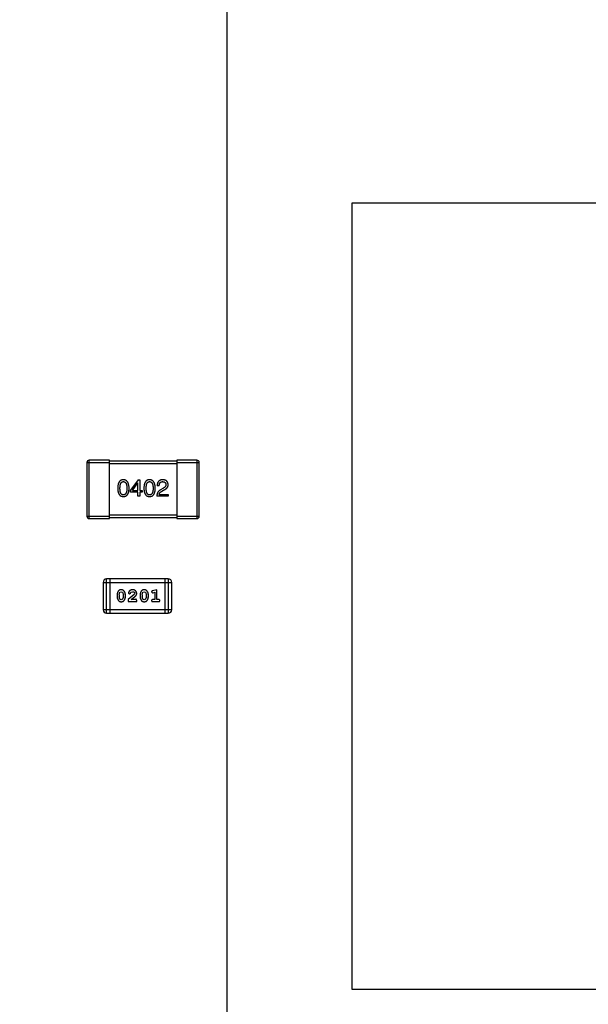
# Model space of a CAD drawing. Header units: inches. Extents: x 246 to 500, y -220 to -17.
# Tile 98 of 118: x 456 to 461, y -104 to -95. Entities that reach past the tile are written whole.
import ezdxf

# ---------------------------------------------------------------- set-up
doc = ezdxf.new("R2010")
doc.units = ezdxf.units.IN
doc.header["$LTSCALE"] = 1.21
doc.header["$MEASUREMENT"] = 0
doc.header["$PDMODE"] = 3
doc.header["$PDSIZE"] = 0.3125
doc.layers.get('0').update_dxf_attribs({"linetype": 'CONTINUOUS'})
doc.layers.get('Defpoints').update_dxf_attribs({"linetype": 'CONTINUOUS'})
doc.layers.add('DIM', color=3, linetype='CONTINUOUS')
doc.styles.get("Standard").update_dxf_attribs({"font": 'txt', "width": 0.8})
doc.dimstyles.get("Standard").update_dxf_attribs({"dimtxt": 0.15625, "dimasz": 0.1875, "dimexe": 0.125, "dimexo": 0.0625, "dimgap": 0.09, "dimtad": 0, "dimtih": 1, "dimtoh": 1, "dimzin": 4, "dimdsep": 46, "dimtxsty": 'Standard', "dimblk": '_FILLED', "dimblk1": '_FILLED', "dimblk2": '_FILLED', "dimcen": 0.09, "dimazin": 1, "dimtp": 0.01, "dimtm": 0.01, "dimtfac": 1, "dimtofl": 0, "dimtmove": 0, "dimatfit": 3, "dimldrblk": '_FILLED', "dimfxl": 1, "dimtolj": 1, "dimtzin": 4, "dimarcsym": 0})

# ---------------------------------------------------------------- blocks, each defined once
blk = doc.blocks.new('_FILLED')
at = {"color": 0, "linetype": 'ByBlock'}
blk.add_solid([(0, 0), (-1, 0.1667), (-1, -0.1667)], dxfattribs=at)
blk = doc.blocks.new('*D60')
at = {"layer": 'Defpoints', "color": 0}
for p in [(481.9401, -91.8581), (457.6897, -127.8567), (492.1011, -127.8567)]:
    blk.add_point(p, dxfattribs=at)
at = {"layer": 'DIM', "color": 0, "lineweight": -2}
for p, q in [((482.0026, -91.8581), (492.2261, -91.8581)), ((492.1011, -93.8581), (492.1011, -106.8341)), ((492.1011, -125.8567), (492.1011, -112.8807)), ((457.7522, -127.8567), (492.2261, -127.8567))]:
    blk.add_line(p, q, dxfattribs=at)
at = {"layer": 'DIM', "color": 0, "lineweight": -2, "xscale": 2, "yscale": 2, "zscale": 2}
for p, rotation in [((492.1011, -91.8581), 90), ((492.1011, -127.8567), 270)]:
    blk.add_blockref('_FILLED', p, dxfattribs=dict(at, rotation=rotation))
at = {"layer": 'DIM', "color": 0, "insert": (492.1011, -109.8574), "char_height": 2, "attachment_point": 5, "rotation": 90}
blk.add_mtext('\\A1;36.00', dxfattribs=at)
blk = doc.blocks.new('*D61')
at = {"layer": 'Defpoints', "color": 0}
for p in [(433.4401, -77.4879), (433.4401, -91.8581), (457.6897, -127.8567)]:
    blk.add_point(p, dxfattribs=at)
at = {"layer": 'DIM', "color": 0, "lineweight": -2}
for p, q in [((433.4401, -91.7956), (433.4401, -77.3629)), ((457.6897, -127.7942), (457.6897, -77.3629)), ((435.4401, -77.4879), (442.2749, -77.4879)), ((455.6897, -77.4879), (448.8549, -77.4879))]:
    blk.add_line(p, q, dxfattribs=at)
at = {"layer": 'DIM', "color": 0, "lineweight": -2, "xscale": 2, "yscale": 2, "zscale": 2, "rotation": 180}
blk.add_blockref('_FILLED', (433.4401, -77.4879), dxfattribs=at)
at = {"layer": 'DIM', "color": 0, "lineweight": -2, "xscale": 2, "yscale": 2, "zscale": 2}
blk.add_blockref('_FILLED', (457.6897, -77.4879), dxfattribs=at)
at = {"layer": 'DIM', "color": 0, "insert": (445.5649, -77.4879), "char_height": 2, "attachment_point": 5}
blk.add_mtext('\\A1;24.25', dxfattribs=at)

msp = doc.modelspace()

# ---------------------------------------------------------------- linework, layer by layer
at = {"color": 7, "linetype": 'Continuous'}
for p, q in [((458.7989, -96.6587), (458.7989, -103.6587)), ((465.7989, -96.6587), (458.7989, -96.6587)), ((456.4402, -98.9686), (456.4402, -99.4486)), ((456.4402, -98.9686), (456.6402, -98.9686)), ((456.4602, -99.4686), (456.4602, -98.9486)), ((456.6402, -98.9486), (456.4602, -98.9486)), ((456.6402, -99.4686), (456.6402, -98.9486)), ((457.2402, -98.9586), (456.6402, -98.9586)), ((457.2402, -98.9486), (457.2402, -99.4686)), ((457.4202, -98.9486), (457.2402, -98.9486)), ((457.2402, -98.9686), (457.4402, -98.9686)), ((457.4202, -98.9486), (457.4202, -99.4686)), ((457.4402, -99.4486), (457.4402, -98.9686)), ((456.6402, -98.9786), (457.2402, -98.9786)), ((456.8958, -99.1223), (456.8285, -99.2158)), ((456.8458, -99.2182), (456.8925, -99.151)), ((456.8933, -99.151), (456.8925, -99.151)), ((456.8933, -99.2182), (456.8933, -99.151)), ((456.8958, -99.1223), (456.9113, -99.1223)), ((456.9113, -99.1223), (456.9113, -99.2182)), ((456.8285, -99.2338), (456.8285, -99.2158)), ((456.8933, -99.2338), (456.8285, -99.2338)), ((456.8458, -99.2182), (456.8933, -99.2182)), ((456.8933, -99.2699), (456.8933, -99.2338)), ((456.9113, -99.2182), (456.9335, -99.2182)), ((456.9113, -99.2338), (456.9113, -99.2699)), ((456.9335, -99.2338), (456.9113, -99.2338)), ((456.9335, -99.2182), (456.9335, -99.2338)), ((457.0846, -99.1756), (457.0658, -99.1756)), ((457.1166, -99.2002), (457.0969, -99.2117)), ((457.1076, -99.2248), (457.1232, -99.2158)), ((456.9113, -99.2699), (456.8933, -99.2699)), ((457.1633, -99.2699), (457.0625, -99.2699)), ((457.083, -99.2526), (457.1633, -99.2526)), ((457.1633, -99.2526), (457.1633, -99.2699)), ((456.6402, -99.4486), (456.4402, -99.4486)), ((456.4602, -99.4686), (456.6402, -99.4686)), ((457.2402, -99.4386), (456.6402, -99.4386)), ((456.6402, -99.4586), (457.2402, -99.4586)), ((457.4402, -99.4486), (457.2402, -99.4486)), ((457.2402, -99.4686), (457.4202, -99.4686)), ((456.6158, -100.3109), (456.6158, -100.0061)), ((457.1645, -100.0061), (456.6158, -100.0061)), ((456.6463, -100.3109), (456.6463, -100.0061)), ((457.134, -100.0061), (457.134, -100.3109)), ((457.1645, -100.0061), (457.1645, -100.3109)), ((456.5853, -100.0366), (456.5853, -100.2805)), ((456.5853, -100.0366), (457.1949, -100.0366)), ((457.0616, -100.1019), (457.025, -100.1118)), ((457.0616, -100.19), (457.0616, -100.1019)), ((457.1949, -100.2805), (457.1949, -100.0366)), ((456.7092, -100.1465), (456.7092, -100.1643)), ((456.7265, -100.1468), (456.7338, -100.125)), ((456.7265, -100.1468), (456.7265, -100.164)), ((456.7342, -100.1863), (456.7265, -100.164)), ((456.7338, -100.125), (456.7462, -100.1192)), ((456.7463, -100.1916), (456.7342, -100.1863)), ((456.7462, -100.1192), (456.7583, -100.1245)), ((456.7586, -100.1858), (456.7463, -100.1916)), ((456.7583, -100.1245), (456.7659, -100.1468)), ((456.7659, -100.164), (456.7586, -100.1858)), ((456.7659, -100.164), (456.7659, -100.1468)), ((456.7832, -100.1643), (456.7832, -100.1465)), ((456.8618, -100.1434), (456.8068, -100.1884)), ((456.8068, -100.1884), (456.8068, -100.2073)), ((456.8099, -100.1312), (456.8187, -100.1397)), ((456.8187, -100.1397), (456.8272, -100.1331)), ((456.8272, -100.1331), (456.8322, -100.1246)), ((456.8322, -100.1246), (456.8471, -100.1192)), ((456.8335, -100.19), (456.8671, -100.163)), ((456.8697, -100.19), (456.8335, -100.19)), ((456.8666, -100.1337), (456.8618, -100.1434)), ((456.8752, -100.1869), (456.8697, -100.19)), ((456.8839, -100.2073), (456.8839, -100.1994)), ((456.9137, -100.1465), (456.9137, -100.1643)), ((456.9311, -100.1468), (456.9383, -100.125)), ((456.9311, -100.1468), (456.9311, -100.164)), ((456.9387, -100.1863), (456.9311, -100.164)), ((456.9383, -100.125), (456.9507, -100.1192)), ((456.9508, -100.1916), (456.9387, -100.1863)), ((456.9507, -100.1192), (456.9628, -100.1245)), ((456.9631, -100.1858), (456.9508, -100.1916)), ((456.9628, -100.1245), (456.9704, -100.1468)), ((456.9704, -100.164), (456.9631, -100.1858)), ((456.9704, -100.164), (456.9704, -100.1468)), ((456.9877, -100.1643), (456.9877, -100.1465)), ((457.016, -100.121), (457.0239, -100.1302)), ((457.0239, -100.1302), (457.0293, -100.1292)), ((457.0443, -100.19), (457.027, -100.19)), ((457.0293, -100.1292), (457.0443, -100.125)), ((457.0443, -100.125), (457.0443, -100.19)), ((457.0789, -100.19), (457.0616, -100.19)), ((457.1949, -100.2805), (456.5853, -100.2805)), ((456.8068, -100.2073), (456.8839, -100.2073)), ((457.027, -100.2073), (457.0789, -100.2073)), ((456.6158, -100.3109), (457.1645, -100.3109)), ((458.7989, -103.6587), (465.7989, -103.6587))]:
    msp.add_line(p, q, dxfattribs=at)
for centre, radius, start, end in [((456.4602, -98.9686), 0.02, 89.99989, 179.99989), ((457.4202, -98.9686), 0.02, 359.99989, 89.99989), ((456.4602, -99.4486), 0.02, 179.99989, 269.99989), ((457.4202, -99.4486), 0.02, 269.99989, 359.99989), ((456.6158, -100.0366), 0.0305, 89.99989, 179.99989), ((457.1645, -100.0366), 0.0305, 359.99989, 89.99989), ((456.6158, -100.2805), 0.0305, 179.99989, 269.99989), ((457.1645, -100.2805), 0.0305, 269.99989, 359.99989)]:
    msp.add_arc(centre, radius, start, end, dxfattribs=at)
for points, knots in [([(456.7652, -99.1223), (456.7633, -99.1224), (456.7594, -99.1226), (456.7537, -99.1235), (456.7485, -99.1252), (456.7436, -99.1273), (456.7391, -99.13), (456.7349, -99.1334), (456.7312, -99.1373), (456.7278, -99.1418), (456.7248, -99.1469), (456.7222, -99.1526), (456.72, -99.1588), (456.7181, -99.1656), (456.7166, -99.173), (456.7155, -99.181), (456.7147, -99.1896), (456.7145, -99.1955), (456.7144, -99.1985)], [0, 0, 0, 0, 0.057911, 0.113262, 0.165956, 0.217443, 0.268511, 0.319665, 0.372, 0.426129, 0.483365, 0.543779, 0.607756, 0.676562, 0.749704, 0.827713, 0.911177, 1, 1, 1, 1]), ([(456.7349, -99.1985), (456.7349, -99.1962), (456.735, -99.1915), (456.7354, -99.1849), (456.7359, -99.1786), (456.7367, -99.1728), (456.7378, -99.1675), (456.7391, -99.1627), (456.7406, -99.1583), (456.7424, -99.1543), (456.7444, -99.1509), (456.7466, -99.1478), (456.7492, -99.1453), (456.7519, -99.1431), (456.7549, -99.1415), (456.7581, -99.1403), (456.7616, -99.1397), (456.764, -99.1396), (456.7652, -99.1395)], [0, 0, 0, 0, 0.096452, 0.187278, 0.271765, 0.350519, 0.423437, 0.491321, 0.554011, 0.612224, 0.666281, 0.717003, 0.764884, 0.811423, 0.856783, 0.902993, 0.950236, 1, 1, 1, 1]), ([(456.8161, -99.1985), (456.8159, -99.1955), (456.8157, -99.1897), (456.8148, -99.1812), (456.8136, -99.1733), (456.8121, -99.1659), (456.8102, -99.1592), (456.8079, -99.1529), (456.8053, -99.1473), (456.8023, -99.1422), (456.7989, -99.1377), (456.7952, -99.1337), (456.7911, -99.1304), (456.7866, -99.1276), (456.7818, -99.1254), (456.7766, -99.1237), (456.771, -99.1227), (456.7672, -99.1224), (456.7652, -99.1223)], [0, 0, 0, 0, 0.088475, 0.171606, 0.249595, 0.322626, 0.391327, 0.455765, 0.516374, 0.573675, 0.628522, 0.681161, 0.732559, 0.783563, 0.83504, 0.887639, 0.942585, 1, 1, 1, 1]), ([(456.7652, -99.1395), (456.7665, -99.1396), (456.769, -99.1397), (456.7725, -99.1403), (456.7759, -99.1415), (456.7789, -99.1431), (456.7817, -99.1453), (456.7843, -99.1478), (456.7866, -99.1509), (456.7887, -99.1543), (456.7905, -99.1583), (456.7921, -99.1627), (456.7934, -99.1675), (456.7945, -99.1728), (456.7954, -99.1786), (456.796, -99.1849), (456.7963, -99.1915), (456.7964, -99.1962), (456.7964, -99.1985)], [0, 0, 0, 0, 0.050604, 0.098688, 0.145699, 0.191791, 0.238625, 0.286717, 0.337546, 0.391814, 0.449755, 0.512106, 0.579685, 0.652048, 0.730262, 0.814146, 0.904281, 1, 1, 1, 1]), ([(456.9984, -99.1223), (456.9964, -99.1224), (456.9925, -99.1226), (456.9869, -99.1235), (456.9816, -99.1252), (456.9767, -99.1273), (456.9722, -99.13), (456.9681, -99.1334), (456.9643, -99.1373), (456.961, -99.1418), (456.958, -99.1469), (456.9554, -99.1526), (456.9531, -99.1588), (456.9513, -99.1656), (456.9497, -99.173), (456.9486, -99.181), (456.9479, -99.1896), (456.9477, -99.1955), (456.9476, -99.1985)], [0, 0, 0, 0, 0.057911, 0.113262, 0.165956, 0.217443, 0.268511, 0.319665, 0.372, 0.426129, 0.483365, 0.543779, 0.607756, 0.676562, 0.749704, 0.827713, 0.911177, 1, 1, 1, 1]), ([(456.9681, -99.1985), (456.9681, -99.1962), (456.9681, -99.1915), (456.9685, -99.1849), (456.9691, -99.1786), (456.9699, -99.1728), (456.971, -99.1675), (456.9722, -99.1627), (456.9738, -99.1583), (456.9756, -99.1543), (456.9776, -99.1509), (456.9798, -99.1478), (456.9823, -99.1453), (456.9851, -99.1431), (456.9881, -99.1415), (456.9913, -99.1403), (456.9948, -99.1397), (456.9972, -99.1396), (456.9984, -99.1395)], [0, 0, 0, 0, 0.096452, 0.187278, 0.271765, 0.350519, 0.423437, 0.491321, 0.554011, 0.612224, 0.666281, 0.717003, 0.764884, 0.811423, 0.856783, 0.902993, 0.950236, 1, 1, 1, 1]), ([(457.0492, -99.1985), (457.0491, -99.1955), (457.0488, -99.1897), (457.048, -99.1812), (457.0468, -99.1733), (457.0452, -99.1659), (457.0433, -99.1592), (457.0411, -99.1529), (457.0384, -99.1473), (457.0354, -99.1422), (457.032, -99.1377), (457.0283, -99.1337), (457.0242, -99.1304), (457.0197, -99.1276), (457.0149, -99.1254), (457.0097, -99.1237), (457.0042, -99.1227), (457.0004, -99.1224), (456.9984, -99.1223)], [0, 0, 0, 0, 0.088475, 0.171606, 0.249595, 0.322626, 0.391327, 0.455765, 0.516374, 0.573675, 0.628522, 0.681161, 0.732559, 0.783563, 0.83504, 0.887639, 0.942585, 1, 1, 1, 1]), ([(456.9984, -99.1395), (456.9997, -99.1396), (457.0021, -99.1397), (457.0057, -99.1403), (457.009, -99.1415), (457.0121, -99.1431), (457.0149, -99.1453), (457.0175, -99.1478), (457.0198, -99.1509), (457.0219, -99.1543), (457.0237, -99.1583), (457.0253, -99.1627), (457.0266, -99.1675), (457.0277, -99.1728), (457.0285, -99.1786), (457.0291, -99.1849), (457.0295, -99.1915), (457.0295, -99.1962), (457.0295, -99.1985)], [0, 0, 0, 0, 0.050604, 0.098688, 0.145699, 0.191791, 0.238625, 0.286717, 0.337546, 0.391814, 0.449755, 0.512106, 0.579685, 0.652048, 0.730262, 0.814146, 0.904281, 1, 1, 1, 1]), ([(457.1166, -99.1223), (457.1146, -99.1224), (457.1107, -99.1226), (457.105, -99.1234), (457.0997, -99.1246), (457.0947, -99.1262), (457.0902, -99.1281), (457.086, -99.1305), (457.0822, -99.1332), (457.0788, -99.1364), (457.0758, -99.14), (457.0732, -99.1439), (457.071, -99.1482), (457.0692, -99.153), (457.0677, -99.1581), (457.0667, -99.1636), (457.066, -99.1694), (457.0659, -99.1735), (457.0658, -99.1756)], [0, 0, 0, 0, 0.07282, 0.141057, 0.2062, 0.267672, 0.326735, 0.383519, 0.439188, 0.494454, 0.549628, 0.605958, 0.66397, 0.72402, 0.787502, 0.854127, 0.925065, 1, 1, 1, 1]), ([(457.0846, -99.1756), (457.0847, -99.1741), (457.0848, -99.1713), (457.0852, -99.1672), (457.0859, -99.1634), (457.0867, -99.1599), (457.0878, -99.1566), (457.0891, -99.1536), (457.0906, -99.1509), (457.0924, -99.1485), (457.0943, -99.1464), (457.0965, -99.1445), (457.0989, -99.143), (457.1016, -99.1417), (457.1044, -99.1407), (457.1075, -99.14), (457.1107, -99.1396), (457.113, -99.1396), (457.1142, -99.1395)], [0, 0, 0, 0, 0.082594, 0.15978, 0.232961, 0.301462, 0.365595, 0.426678, 0.484662, 0.540809, 0.595146, 0.648401, 0.702272, 0.757102, 0.813447, 0.872233, 0.934055, 1, 1, 1, 1]), ([(457.1142, -99.1395), (457.1153, -99.1396), (457.1175, -99.1397), (457.1207, -99.14), (457.1236, -99.1407), (457.1264, -99.1414), (457.129, -99.1424), (457.1314, -99.1435), (457.1335, -99.1449), (457.1355, -99.1464), (457.1372, -99.1482), (457.1388, -99.1501), (457.1401, -99.1523), (457.1413, -99.1546), (457.1421, -99.1571), (457.1429, -99.1598), (457.1434, -99.1627), (457.1436, -99.1647), (457.1437, -99.1658)], [0, 0, 0, 0, 0.076112, 0.148436, 0.216883, 0.281466, 0.34298, 0.402356, 0.459881, 0.51546, 0.571111, 0.62658, 0.683162, 0.741007, 0.801404, 0.863825, 0.930544, 1, 1, 1, 1]), ([(457.1633, -99.1666), (457.1632, -99.1649), (457.1629, -99.1616), (457.1621, -99.1568), (457.161, -99.1523), (457.1596, -99.1482), (457.1578, -99.1443), (457.1557, -99.1407), (457.1533, -99.1375), (457.1505, -99.1345), (457.1474, -99.1319), (457.1439, -99.1296), (457.1402, -99.1276), (457.1361, -99.1259), (457.1317, -99.1246), (457.127, -99.1234), (457.1219, -99.1227), (457.1184, -99.1224), (457.1166, -99.1223)], [0, 0, 0, 0, 0.070688, 0.137741, 0.201612, 0.262778, 0.321223, 0.378455, 0.434411, 0.490146, 0.546362, 0.603392, 0.662208, 0.723401, 0.787372, 0.85442, 0.925153, 1, 1, 1, 1]), ([(456.7144, -99.1985), (456.7145, -99.2015), (456.7147, -99.2072), (456.7155, -99.2155), (456.7166, -99.2232), (456.7181, -99.2304), (456.72, -99.237), (456.7222, -99.243), (456.7248, -99.2485), (456.7278, -99.2534), (456.7312, -99.2578), (456.7349, -99.2616), (456.7391, -99.2649), (456.7436, -99.2675), (456.7485, -99.2696), (456.7537, -99.2711), (456.7594, -99.272), (456.7633, -99.2722), (456.7652, -99.2723)], [0, 0, 0, 0, 0.087693, 0.170223, 0.247496, 0.319826, 0.387768, 0.451403, 0.511459, 0.568358, 0.622671, 0.675251, 0.726739, 0.778422, 0.830759, 0.884394, 0.940865, 1, 1, 1, 1]), ([(456.7652, -99.2576), (456.764, -99.2575), (456.7616, -99.2574), (456.7581, -99.2567), (456.7549, -99.2556), (456.7519, -99.2539), (456.7492, -99.2518), (456.7466, -99.2493), (456.7444, -99.2462), (456.7424, -99.2427), (456.7406, -99.2388), (456.7391, -99.2344), (456.7378, -99.2295), (456.7367, -99.2242), (456.7359, -99.2185), (456.7354, -99.2122), (456.735, -99.2055), (456.7349, -99.2009), (456.7349, -99.1985)], [0, 0, 0, 0, 0.049766, 0.097012, 0.143225, 0.188786, 0.235079, 0.282962, 0.333687, 0.387747, 0.445963, 0.508657, 0.576545, 0.649868, 0.72822, 0.812712, 0.903543, 1, 1, 1, 1]), ([(456.7652, -99.2723), (456.7672, -99.2722), (456.7711, -99.272), (456.7767, -99.2711), (456.782, -99.2696), (456.7869, -99.2675), (456.7914, -99.2649), (456.7956, -99.2616), (456.7993, -99.2578), (456.8027, -99.2535), (456.8057, -99.2485), (456.8083, -99.243), (456.8105, -99.237), (456.8124, -99.2304), (456.8139, -99.2232), (456.815, -99.2155), (456.8158, -99.2072), (456.816, -99.2015), (456.8161, -99.1985)], [0, 0, 0, 0, 0.059134, 0.115603, 0.169236, 0.221572, 0.273254, 0.32474, 0.377319, 0.431815, 0.488555, 0.548609, 0.612242, 0.680182, 0.75251, 0.829782, 0.91231, 1, 1, 1, 1]), ([(456.7964, -99.1985), (456.7964, -99.2009), (456.7963, -99.2055), (456.796, -99.2121), (456.7954, -99.2182), (456.7945, -99.2239), (456.7934, -99.2292), (456.7921, -99.234), (456.7906, -99.2384), (456.7887, -99.2424), (456.7866, -99.2458), (456.7843, -99.2489), (456.7818, -99.2515), (456.7789, -99.2536), (456.7759, -99.2553), (456.7725, -99.2566), (456.769, -99.2573), (456.7665, -99.2575), (456.7652, -99.2576)], [0, 0, 0, 0, 0.094834, 0.184067, 0.267029, 0.344713, 0.417334, 0.484367, 0.546941, 0.604717, 0.65953, 0.710539, 0.759381, 0.806382, 0.853027, 0.900623, 0.949121, 1, 1, 1, 1]), ([(456.9476, -99.1985), (456.9477, -99.2015), (456.9479, -99.2072), (456.9486, -99.2155), (456.9497, -99.2232), (456.9513, -99.2304), (456.9531, -99.237), (456.9554, -99.243), (456.958, -99.2485), (456.961, -99.2534), (456.9643, -99.2578), (456.9681, -99.2616), (456.9722, -99.2649), (456.9767, -99.2675), (456.9816, -99.2696), (456.9869, -99.2711), (456.9925, -99.272), (456.9964, -99.2722), (456.9984, -99.2723)], [0, 0, 0, 0, 0.087693, 0.170223, 0.247496, 0.319826, 0.387768, 0.451403, 0.511459, 0.568358, 0.622671, 0.675251, 0.726739, 0.778422, 0.830759, 0.884394, 0.940865, 1, 1, 1, 1]), ([(456.9984, -99.2576), (456.9972, -99.2575), (456.9948, -99.2574), (456.9913, -99.2567), (456.988, -99.2556), (456.9851, -99.2539), (456.9823, -99.2518), (456.9798, -99.2493), (456.9776, -99.2462), (456.9756, -99.2427), (456.9738, -99.2388), (456.9722, -99.2344), (456.971, -99.2295), (456.9699, -99.2242), (456.9691, -99.2185), (456.9685, -99.2122), (456.9681, -99.2055), (456.9681, -99.2009), (456.9681, -99.1985)], [0, 0, 0, 0, 0.049766, 0.097012, 0.143225, 0.188786, 0.235079, 0.282962, 0.333687, 0.387747, 0.445963, 0.508657, 0.576545, 0.649868, 0.72822, 0.812712, 0.903543, 1, 1, 1, 1]), ([(457.0295, -99.1985), (457.0295, -99.2009), (457.0295, -99.2055), (457.0291, -99.2121), (457.0285, -99.2182), (457.0277, -99.2239), (457.0266, -99.2292), (457.0253, -99.234), (457.0237, -99.2384), (457.0219, -99.2424), (457.0198, -99.2458), (457.0175, -99.2489), (457.0149, -99.2515), (457.0121, -99.2536), (457.009, -99.2553), (457.0057, -99.2566), (457.0021, -99.2573), (456.9997, -99.2575), (456.9984, -99.2576)], [0, 0, 0, 0, 0.094834, 0.184067, 0.267029, 0.344713, 0.417334, 0.484367, 0.546941, 0.604717, 0.65953, 0.710539, 0.759381, 0.806382, 0.853027, 0.900623, 0.949121, 1, 1, 1, 1]), ([(456.9984, -99.2723), (457.0004, -99.2722), (457.0043, -99.272), (457.0099, -99.2711), (457.0151, -99.2696), (457.02, -99.2675), (457.0246, -99.2649), (457.0287, -99.2616), (457.0325, -99.2578), (457.0358, -99.2535), (457.0388, -99.2485), (457.0414, -99.243), (457.0437, -99.237), (457.0455, -99.2304), (457.0471, -99.2232), (457.0481, -99.2155), (457.0489, -99.2072), (457.0491, -99.2015), (457.0492, -99.1985)], [0, 0, 0, 0, 0.059134, 0.115603, 0.169236, 0.221572, 0.273254, 0.32474, 0.377319, 0.431815, 0.488555, 0.548609, 0.612242, 0.680182, 0.75251, 0.829782, 0.91231, 1, 1, 1, 1]), ([(457.0969, -99.2117), (457.0956, -99.2124), (457.0929, -99.2139), (457.0891, -99.2165), (457.0855, -99.2191), (457.0822, -99.222), (457.0791, -99.225), (457.0763, -99.2283), (457.0738, -99.2316), (457.0715, -99.2352), (457.0694, -99.2389), (457.0677, -99.2428), (457.0662, -99.2469), (457.0649, -99.2512), (457.0639, -99.2556), (457.0632, -99.2602), (457.0627, -99.265), (457.0626, -99.2682), (457.0625, -99.2699)], [0, 0, 0, 0, 0.065828, 0.130094, 0.192451, 0.254037, 0.313974, 0.373757, 0.433048, 0.492243, 0.551902, 0.611758, 0.672678, 0.734814, 0.798569, 0.863693, 0.930488, 1, 1, 1, 1]), ([(457.083, -99.2526), (457.0833, -99.2513), (457.0838, -99.2487), (457.0854, -99.245), (457.0876, -99.2413), (457.0904, -99.2378), (457.0938, -99.2343), (457.0978, -99.231), (457.1025, -99.2278), (457.1058, -99.2258), (457.1076, -99.2248)], [0, 0, 0, 0, 0.103034, 0.208166, 0.318255, 0.434664, 0.559728, 0.695394, 0.841708, 1, 1, 1, 1]), ([(457.1437, -99.1658), (457.1437, -99.1666), (457.1438, -99.1682), (457.1436, -99.1706), (457.1432, -99.173), (457.1426, -99.1753), (457.1417, -99.1776), (457.1406, -99.1799), (457.1393, -99.1821), (457.1377, -99.1842), (457.1359, -99.1864), (457.1338, -99.1885), (457.1315, -99.1905), (457.129, -99.1926), (457.1263, -99.1945), (457.1233, -99.1965), (457.12, -99.1984), (457.1178, -99.1996), (457.1166, -99.2002)], [0, 0, 0, 0, 0.052237, 0.103888, 0.155485, 0.207395, 0.259864, 0.31356, 0.369176, 0.4266, 0.486836, 0.550048, 0.61567, 0.685271, 0.75824, 0.834614, 0.915635, 1, 1, 1, 1]), ([(457.1232, -99.2158), (457.1249, -99.215), (457.1282, -99.2134), (457.1329, -99.2109), (457.1373, -99.2084), (457.1413, -99.2057), (457.145, -99.2029), (457.1484, -99.2001), (457.1514, -99.1971), (457.1541, -99.1941), (457.1565, -99.191), (457.1585, -99.1878), (457.1601, -99.1844), (457.1615, -99.1811), (457.1625, -99.1776), (457.1631, -99.174), (457.1634, -99.1703), (457.1634, -99.1678), (457.1633, -99.1666)], [0, 0, 0, 0, 0.082731, 0.161257, 0.236138, 0.307554, 0.375712, 0.440848, 0.502916, 0.562567, 0.619798, 0.675716, 0.73039, 0.78386, 0.837315, 0.890547, 0.944917, 1, 1, 1, 1]), ([(456.746, -100.1019), (456.7446, -100.1019), (456.7418, -100.102), (456.7377, -100.1027), (456.7339, -100.1039), (456.7303, -100.1054), (456.727, -100.1075), (456.7239, -100.11), (456.7212, -100.113), (456.7187, -100.1164), (456.7165, -100.12), (456.7146, -100.1236), (456.7129, -100.1273), (456.7116, -100.1311), (456.7105, -100.1349), (456.7098, -100.1387), (456.7093, -100.1426), (456.7093, -100.1452), (456.7092, -100.1465)], [0, 0, 0, 0, 0.06692, 0.130834, 0.19258, 0.252759, 0.312631, 0.373411, 0.436359, 0.501894, 0.568244, 0.632472, 0.69556, 0.757163, 0.818592, 0.878885, 0.939235, 1, 1, 1, 1]), ([(456.7832, -100.1465), (456.7832, -100.1454), (456.7831, -100.1433), (456.7828, -100.1401), (456.7823, -100.137), (456.7816, -100.1339), (456.7807, -100.1308), (456.7796, -100.1278), (456.7783, -100.1248), (456.7768, -100.122), (456.7752, -100.1192), (456.7736, -100.1167), (456.7719, -100.1144), (456.7702, -100.1123), (456.7685, -100.1104), (456.7668, -100.1088), (456.7651, -100.1073), (456.7627, -100.1058), (456.7595, -100.1042), (456.7554, -100.1029), (456.7508, -100.1021), (456.7477, -100.102), (456.746, -100.1019)], [0, 0, 0, 0, 0.049855, 0.099516, 0.148482, 0.19758, 0.246804, 0.296268, 0.346517, 0.397047, 0.446826, 0.49336, 0.537801, 0.579207, 0.617974, 0.654833, 0.689171, 0.722088, 0.786392, 0.853518, 0.924186, 1, 1, 1, 1]), ([(456.8472, -100.1019), (456.8455, -100.102), (456.8421, -100.1021), (456.8372, -100.1029), (456.8324, -100.1044), (456.828, -100.1064), (456.8238, -100.1088), (456.8202, -100.1117), (456.817, -100.1149), (456.8145, -100.1185), (456.8125, -100.122), (456.8111, -100.1254), (456.8101, -100.1284), (456.81, -100.1303), (456.8099, -100.1312)], [0, 0, 0, 0, 0.098286, 0.193983, 0.289056, 0.384352, 0.477435, 0.566197, 0.652355, 0.737986, 0.818188, 0.887401, 0.94802, 1, 1, 1, 1]), ([(456.8839, -100.1347), (456.8838, -100.1336), (456.8837, -100.1314), (456.8833, -100.1281), (456.8825, -100.125), (456.8813, -100.122), (456.8799, -100.1192), (456.8781, -100.1165), (456.876, -100.1139), (456.8736, -100.1114), (456.8709, -100.1092), (456.8681, -100.1072), (456.865, -100.1056), (456.8618, -100.1042), (456.8584, -100.1032), (456.8548, -100.1024), (456.8511, -100.102), (456.8485, -100.1019), (456.8472, -100.1019)], [0, 0, 0, 0, 0.060981, 0.120256, 0.178148, 0.236115, 0.293993, 0.352864, 0.413358, 0.476056, 0.539296, 0.602396, 0.665116, 0.728325, 0.792919, 0.859317, 0.928302, 1, 1, 1, 1]), ([(456.9505, -100.1019), (456.9491, -100.1019), (456.9463, -100.102), (456.9422, -100.1027), (456.9384, -100.1039), (456.9348, -100.1054), (456.9315, -100.1075), (456.9285, -100.11), (456.9257, -100.113), (456.9232, -100.1164), (456.921, -100.12), (456.9191, -100.1236), (456.9174, -100.1273), (456.9161, -100.1311), (456.915, -100.1349), (456.9143, -100.1387), (456.9138, -100.1426), (456.9138, -100.1452), (456.9137, -100.1465)], [0, 0, 0, 0, 0.06692, 0.130834, 0.19258, 0.252759, 0.312631, 0.373411, 0.436359, 0.501894, 0.568244, 0.632472, 0.69556, 0.757163, 0.818592, 0.878885, 0.939235, 1, 1, 1, 1]), ([(456.9877, -100.1465), (456.9877, -100.1454), (456.9876, -100.1433), (456.9873, -100.1401), (456.9868, -100.137), (456.9861, -100.1339), (456.9852, -100.1308), (456.9841, -100.1278), (456.9828, -100.1248), (456.9813, -100.122), (456.9797, -100.1192), (456.9781, -100.1167), (456.9764, -100.1144), (456.9747, -100.1123), (456.973, -100.1104), (456.9713, -100.1088), (456.9696, -100.1073), (456.9672, -100.1058), (456.964, -100.1042), (456.9599, -100.1029), (456.9553, -100.1021), (456.9522, -100.102), (456.9505, -100.1019)], [0, 0, 0, 0, 0.049855, 0.099516, 0.148482, 0.19758, 0.246804, 0.296268, 0.346517, 0.397047, 0.446826, 0.49336, 0.537801, 0.579207, 0.617974, 0.654833, 0.689171, 0.722088, 0.786392, 0.853518, 0.924186, 1, 1, 1, 1]), ([(457.025, -100.1118), (457.0242, -100.112), (457.0226, -100.1125), (457.0205, -100.1134), (457.0189, -100.1143), (457.0177, -100.1153), (457.0169, -100.1165), (457.0164, -100.1178), (457.016, -100.1193), (457.016, -100.1204), (457.016, -100.121)], [0, 0, 0, 0, 0.187321, 0.344927, 0.475328, 0.579604, 0.674244, 0.773631, 0.882025, 1, 1, 1, 1]), ([(456.7092, -100.1643), (456.7093, -100.1653), (456.7093, -100.1675), (456.7096, -100.1706), (456.7101, -100.1738), (456.7108, -100.1769), (456.7116, -100.1799), (456.7128, -100.1829), (456.714, -100.1859), (456.7155, -100.1887), (456.7171, -100.1915), (456.7187, -100.194), (456.7204, -100.1963), (456.722, -100.1984), (456.7237, -100.2003), (456.7254, -100.202), (456.7271, -100.2034), (456.7295, -100.205), (456.7327, -100.2066), (456.7369, -100.2079), (456.7415, -100.2087), (456.7446, -100.2088), (456.7463, -100.2089)], [0, 0, 0, 0, 0.049886, 0.09882, 0.148132, 0.19689, 0.246038, 0.295176, 0.345305, 0.395692, 0.445312, 0.491875, 0.535813, 0.577009, 0.616081, 0.652689, 0.687585, 0.720206, 0.785062, 0.85223, 0.923759, 1, 1, 1, 1]), ([(456.7463, -100.2089), (456.7477, -100.2088), (456.7505, -100.2088), (456.7546, -100.2081), (456.7585, -100.2069), (456.762, -100.2053), (456.7654, -100.2033), (456.7684, -100.2008), (456.7712, -100.1979), (456.7737, -100.1945), (456.7759, -100.1909), (456.7778, -100.1872), (456.7795, -100.1835), (456.7808, -100.1797), (456.7819, -100.1759), (456.7826, -100.1721), (456.7831, -100.1682), (456.7831, -100.1656), (456.7832, -100.1643)], [0, 0, 0, 0, 0.067217, 0.131051, 0.19272, 0.252824, 0.312745, 0.373449, 0.436041, 0.501494, 0.567761, 0.632087, 0.695096, 0.757109, 0.817993, 0.878657, 0.939311, 1, 1, 1, 1]), ([(456.8471, -100.1192), (456.8485, -100.1193), (456.8512, -100.1193), (456.855, -100.1202), (456.8584, -100.1216), (456.8612, -100.1235), (456.8636, -100.1258), (456.8653, -100.1282), (456.8663, -100.1309), (456.8665, -100.1328), (456.8666, -100.1337)], [0, 0, 0, 0, 0.156344, 0.299348, 0.4327, 0.561, 0.682299, 0.791883, 0.89611, 1, 1, 1, 1]), ([(456.8671, -100.163), (456.868, -100.1622), (456.8697, -100.1607), (456.872, -100.1585), (456.8741, -100.1564), (456.876, -100.1544), (456.8776, -100.1525), (456.879, -100.1508), (456.8801, -100.1491), (456.8812, -100.1471), (456.8823, -100.1445), (456.8832, -100.1413), (456.8838, -100.138), (456.8838, -100.1358), (456.8839, -100.1347)], [0, 0, 0, 0, 0.103002, 0.197728, 0.285279, 0.365235, 0.437224, 0.502446, 0.560545, 0.611446, 0.707576, 0.80349, 0.900532, 1, 1, 1, 1]), ([(456.8839, -100.1994), (456.8838, -100.1984), (456.8838, -100.1964), (456.8833, -100.1937), (456.8827, -100.1914), (456.8816, -100.1897), (456.8803, -100.1884), (456.8788, -100.1875), (456.8771, -100.1869), (456.8758, -100.1869), (456.8752, -100.1869)], [0, 0, 0, 0, 0.1844, 0.34094, 0.473574, 0.586824, 0.690029, 0.789175, 0.890445, 1, 1, 1, 1]), ([(456.9137, -100.1643), (456.9138, -100.1653), (456.9138, -100.1675), (456.9141, -100.1706), (456.9146, -100.1738), (456.9153, -100.1769), (456.9162, -100.1799), (456.9173, -100.1829), (456.9186, -100.1859), (456.92, -100.1887), (456.9216, -100.1915), (456.9232, -100.194), (456.9249, -100.1963), (456.9265, -100.1984), (456.9282, -100.2003), (456.9299, -100.202), (456.9317, -100.2034), (456.934, -100.205), (456.9372, -100.2066), (456.9414, -100.2079), (456.946, -100.2087), (456.9491, -100.2088), (456.9508, -100.2089)], [0, 0, 0, 0, 0.049886, 0.09882, 0.148132, 0.19689, 0.246038, 0.295176, 0.345305, 0.395692, 0.445312, 0.491875, 0.535813, 0.577009, 0.616081, 0.652689, 0.687585, 0.720206, 0.785062, 0.85223, 0.923759, 1, 1, 1, 1]), ([(456.9508, -100.2089), (456.9522, -100.2088), (456.9551, -100.2088), (456.9591, -100.2081), (456.963, -100.2069), (456.9666, -100.2053), (456.9699, -100.2033), (456.9729, -100.2008), (456.9757, -100.1979), (456.9782, -100.1945), (456.9804, -100.1909), (456.9823, -100.1872), (456.984, -100.1835), (456.9853, -100.1797), (456.9864, -100.1759), (456.9871, -100.1721), (456.9876, -100.1682), (456.9877, -100.1656), (456.9877, -100.1643)], [0, 0, 0, 0, 0.067217, 0.131051, 0.19272, 0.252824, 0.312745, 0.373449, 0.436041, 0.501494, 0.567761, 0.632087, 0.695096, 0.757109, 0.817993, 0.878657, 0.939311, 1, 1, 1, 1]), ([(457.027, -100.19), (457.0261, -100.19), (457.0244, -100.1901), (457.0221, -100.1905), (457.0202, -100.1913), (457.0186, -100.1923), (457.0174, -100.1937), (457.0166, -100.1952), (457.0161, -100.1969), (457.016, -100.198), (457.016, -100.1987)], [0, 0, 0, 0, 0.169102, 0.317658, 0.446239, 0.563118, 0.671828, 0.776546, 0.884858, 1, 1, 1, 1]), ([(457.016, -100.1987), (457.016, -100.1993), (457.0161, -100.2005), (457.0166, -100.2021), (457.0174, -100.2036), (457.0186, -100.205), (457.0201, -100.2061), (457.0221, -100.2068), (457.0244, -100.2072), (457.0261, -100.2073), (457.027, -100.2073)], [0, 0, 0, 0, 0.115051, 0.223278, 0.329269, 0.437893, 0.554681, 0.682591, 0.83103, 1, 1, 1, 1]), ([(457.0899, -100.1987), (457.0899, -100.198), (457.0898, -100.1969), (457.0893, -100.1952), (457.0885, -100.1937), (457.0873, -100.1924), (457.0858, -100.1913), (457.0838, -100.1905), (457.0815, -100.1901), (457.0798, -100.19), (457.0789, -100.19)], [0, 0, 0, 0, 0.11517, 0.223509, 0.328254, 0.438012, 0.553651, 0.682263, 0.830856, 1, 1, 1, 1]), ([(457.0789, -100.2073), (457.0798, -100.2073), (457.0815, -100.2072), (457.0838, -100.2068), (457.0858, -100.2061), (457.0873, -100.205), (457.0885, -100.2037), (457.0893, -100.2021), (457.0898, -100.2005), (457.0899, -100.1993), (457.0899, -100.1987)], [0, 0, 0, 0, 0.169012, 0.317488, 0.445429, 0.560977, 0.67065, 0.776666, 0.88492, 1, 1, 1, 1])]:
    msp.add_open_spline(points, degree=3, knots=knots, dxfattribs=at)

# ---------------------------------------------------------------- dimensions: what is measured, and where the dimension line sits
at = {"layer": 'DIM'}
dim = msp.add_linear_dim(base=(433.4401, -77.4879), p1=(457.6897, -127.8567), p2=(433.4401, -91.8581), dimstyle='Standard', override={"dimtxt": 2, "dimasz": 2, "dimtih": 0, "dimtoh": 0, "dimzin": 0, "dimcen": 0.198, "dimadec": 0, "dimazin": 0, "dimtp": 0, "dimtm": 0, "dimtdec": 4, "dimtzin": 0}, dxfattribs=at)
dim.commit()
dim.dimension.update_dxf_attribs({"geometry": '*D61', "text_midpoint": (445.5649, -77.4879)})
dim = msp.add_linear_dim(base=(492.1011, -127.8567), p1=(481.9401, -91.8581), p2=(457.6897, -127.8567), angle=90, dimstyle='Standard', override={"dimtxt": 2, "dimasz": 2, "dimtih": 0, "dimtoh": 0, "dimzin": 0, "dimcen": 0.198, "dimadec": 0, "dimazin": 0, "dimtp": 0, "dimtm": 0, "dimtdec": 4, "dimtzin": 0}, dxfattribs=at)
dim.commit()
dim.dimension.update_dxf_attribs({"geometry": '*D60', "text_midpoint": (492.1011, -109.8574)})

doc.saveas('drawing.dxf')
